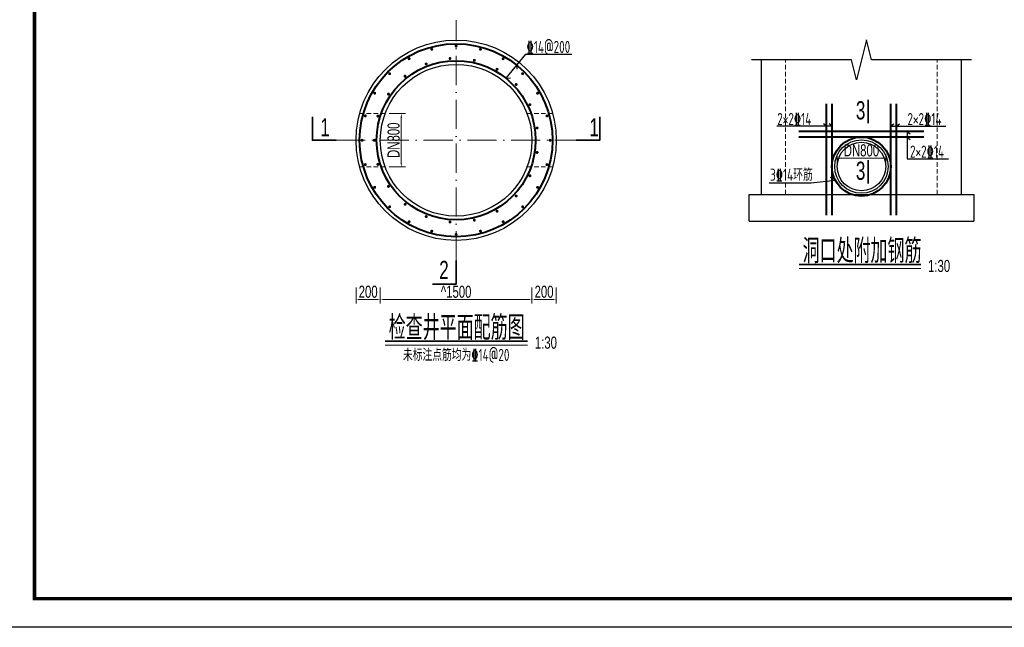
# Model space of a CAD drawing. Extents: x 515228 to 519464, y 3773519 to 3775499.
# Tile 10 of 14: x 518075 to 518886, y 3773519 to 3774019. Entities that reach past the tile are written whole.
import ezdxf
from ezdxf.enums import TextEntityAlignment as Align

# ---------------------------------------------------------------- set-up
doc = ezdxf.new("R2010")
doc.units = 0
doc.header["$PDMODE"] = 35
doc.header["$PDSIZE"] = 0.2
doc.linetypes.add('ACAD_ISO10W100', pattern=[18, 12, -3, 0, -3])
doc.linetypes.add('DASHED', pattern=[19.05, 12.7, -6.35])
doc.layers.get('0').update_dxf_attribs({"linetype": 'CONTINUOUS'})
doc.layers.get('Defpoints').update_dxf_attribs({"linetype": 'CONTINUOUS'})
for name, color, linetype, lineweight in [('1XSX', 255, 'CONTINUOUS', 20), ('2CSX', 1, 'CONTINUOUS', 35), ('文本标注与细实线', 7, 'CONTINUOUS', 13), ('粗实线', 1, 'CONTINUOUS', 40), ('虚线层', 2, 'DASHED', 9), ('钢筋', 1, 'CONTINUOUS', 40)]:
    doc.layers.add(name, color=color, linetype=linetype, lineweight=lineweight)
doc.styles.add('hz-e', font='hztxt_e.shx', dxfattribs={"width": 0.7, "bigfont": 'hztxt.shx'})
doc.styles.add('HZTXT', font='hztxt_e.shx', dxfattribs={"width": 0.7, "height": 0.7, "bigfont": 'hztxt.shx'})
doc.styles.add('三级钢', font='tssdeng.shx', dxfattribs={"width": 0.75, "bigfont": 'hztxt.shx'})
doc.dimstyles.new('1：100', dxfattribs={"dimtxt": 30, "dimasz": 10, "dimexe": 5, "dimexo": 10, "dimgap": 4, "dimtad": 1, "dimdec": 1, "dimdsep": 46, "dimtxsty": 'HZTXT', "dimblk": 'OBLIQUE', "dimcen": 15, "dimclrd": 3, "dimclre": 3, "dimclrt": 256, "dimadec": 0, "dimazin": 0, "dimtfac": 1, "dimtdec": 1, "dimtmove": 0, "dimatfit": 3, "dimldrblk": 'OBLIQUE', "dimfxl": 0, "dimlwd": -1, "dimlwe": 0, "dimarcsym": 0})

# ---------------------------------------------------------------- blocks, each defined once
blk = doc.blocks.new('*D183')
at = {"layer": 'Defpoints', "color": 0}
for p in [(518351.81, 3773919.75), (518371.81, 3773919.75), (518371.81, 3773788.6)]:
    blk.add_point(p, dxfattribs=at)
at = {"layer": '文本标注与细实线', "color": 3, "lineweight": 0}
for p, q in [((518351.81, 3773798.6), (518351.81, 3773785.27)), ((518371.81, 3773798.6), (518371.81, 3773785.27))]:
    blk.add_line(p, q, dxfattribs=at)
at = {"layer": '文本标注与细实线', "color": 3}
blk.add_line((518355.14, 3773788.6), (518368.48, 3773788.6), dxfattribs=at)
for points in [[(518355.14, 3773789.16), (518355.14, 3773788.05), (518351.81, 3773788.6)], [(518368.48, 3773789.16), (518368.48, 3773788.05), (518371.81, 3773788.6)]]:
    blk.add_solid(points, dxfattribs=at)
at = {"layer": '文本标注与细实线', "insert": (518361.81, 3773794.94), "char_height": 10, "attachment_point": 5, "style": 'hz-e'}
blk.add_mtext('200', dxfattribs=at)
blk = doc.blocks.new('_Oblique')
at = {"color": 0, "linetype": 'ByBlock', "lineweight": -2}
blk.add_line((-0.5, -0.5), (0.5, 0.5), dxfattribs=at)
blk = doc.blocks.new('*D184')
at = {"layer": 'Defpoints', "color": 0}
for p in [(518371.81, 3773919.75), (518496.81, 3773919.75), (518496.81, 3773788.6)]:
    blk.add_point(p, dxfattribs=at)
at = {"layer": '文本标注与细实线', "color": 3, "lineweight": 0}
for p, q in [((518371.81, 3773798.6), (518371.81, 3773785.27)), ((518496.81, 3773798.6), (518496.81, 3773785.27))]:
    blk.add_line(p, q, dxfattribs=at)
at = {"layer": '文本标注与细实线', "color": 3}
blk.add_line((518375.14, 3773788.6), (518493.48, 3773788.6), dxfattribs=at)
for points in [[(518375.14, 3773789.16), (518375.14, 3773788.05), (518371.81, 3773788.6)], [(518493.48, 3773789.16), (518493.48, 3773788.05), (518496.81, 3773788.6)]]:
    blk.add_solid(points, dxfattribs=at)
at = {"layer": '文本标注与细实线', "insert": (518434.31, 3773794.94), "char_height": 10, "attachment_point": 5, "style": 'hz-e'}
blk.add_mtext('^ 1500', dxfattribs=at)
blk = doc.blocks.new('*D185')
at = {"layer": 'Defpoints', "color": 0}
for p in [(518496.81, 3773919.75), (518516.81, 3773919.75), (518516.81, 3773788.6)]:
    blk.add_point(p, dxfattribs=at)
at = {"layer": '文本标注与细实线', "color": 3, "lineweight": 0}
for p, q in [((518496.81, 3773798.6), (518496.81, 3773785.27)), ((518516.81, 3773798.6), (518516.81, 3773785.27))]:
    blk.add_line(p, q, dxfattribs=at)
at = {"layer": '文本标注与细实线', "color": 3}
blk.add_line((518500.14, 3773788.6), (518513.48, 3773788.6), dxfattribs=at)
for points in [[(518500.14, 3773789.16), (518500.14, 3773788.05), (518496.81, 3773788.6)], [(518513.48, 3773789.16), (518513.48, 3773788.05), (518516.81, 3773788.6)]]:
    blk.add_solid(points, dxfattribs=at)
at = {"layer": '文本标注与细实线', "insert": (518506.81, 3773794.94), "char_height": 10, "attachment_point": 5, "style": 'hz-e'}
blk.add_mtext('200', dxfattribs=at)
blk = doc.blocks.new('*D186')
at = {"layer": 'Defpoints', "color": 0}
for p in [(518375.81, 3773941.75), (518375.81, 3773897.75), (518389.12, 3773897.75)]:
    blk.add_point(p, dxfattribs=at)
at = {"layer": '文本标注与细实线', "color": 3, "lineweight": 0}
for p, q in [((518379.14, 3773941.75), (518392.45, 3773941.75)), ((518379.14, 3773897.75), (518392.45, 3773897.75))]:
    blk.add_line(p, q, dxfattribs=at)
at = {"layer": '文本标注与细实线', "color": 3}
blk.add_line((518389.12, 3773938.42), (518389.12, 3773901.09), dxfattribs=at)
for points in [[(518388.56, 3773938.42), (518389.67, 3773938.42), (518389.12, 3773941.75)], [(518388.56, 3773901.09), (518389.67, 3773901.09), (518389.12, 3773897.75)]]:
    blk.add_solid(points, dxfattribs=at)
at = {"layer": '文本标注与细实线', "insert": (518382.79, 3773919.75), "char_height": 10, "attachment_point": 5, "rotation": 90, "style": 'hz-e'}
blk.add_mtext('DN800', dxfattribs=at)
blk = doc.blocks.new('*D187')
at = {"layer": 'Defpoints', "color": 0}
for p in [(518748.39, 3773905.04), (518748.39, 3773898.12), (518788.39, 3773898.12)]:
    blk.add_point(p, dxfattribs=at)
at = {"layer": '文本标注与细实线', "color": 3, "lineweight": 0}
for p, q in [((518748.39, 3773901.45), (518748.39, 3773908.37)), ((518788.39, 3773901.45), (518788.39, 3773908.37))]:
    blk.add_line(p, q, dxfattribs=at)
at = {"layer": '文本标注与细实线', "color": 3}
blk.add_line((518785.06, 3773905.04), (518751.73, 3773905.04), dxfattribs=at)
for points in [[(518751.73, 3773905.59), (518751.73, 3773904.48), (518748.39, 3773905.04)], [(518785.06, 3773905.59), (518785.06, 3773904.48), (518788.39, 3773905.04)]]:
    blk.add_solid(points, dxfattribs=at)
at = {"layer": '文本标注与细实线', "insert": (518768.39, 3773911.37), "char_height": 10, "attachment_point": 5, "style": 'hz-e'}
blk.add_mtext('DN800', dxfattribs=at)

msp = doc.modelspace()

# ---------------------------------------------------------------- linework, layer by layer
for p, q in [((518491.509, 3773990.773), (518475.395, 3773970.765)), ((518491.509, 3773990.773), (518529.738, 3773990.773)), ((518484.176, 3773981.668), (518484.319, 3773978.383)), ((518475.395, 3773970.765), (518479.249, 3773971.053)), ((518744.161, 3773931.337), (518698.756, 3773931.337)), ((518739.598, 3773931.337), (518737.09, 3773933.3)), ((518744.161, 3773931.337), (518741.653, 3773933.3)), ((518792.626, 3773931.337), (518795.134, 3773933.3)), ((518792.626, 3773931.337), (518838.032, 3773931.337)), ((518797.19, 3773931.337), (518799.698, 3773933.3)), ((518805.995, 3773926.962), (518805.995, 3773904.518)), ((518805.995, 3773926.962), (518808.503, 3773925)), ((518805.995, 3773922.399), (518808.503, 3773920.436)), ((518805.995, 3773904.518), (518840.176, 3773904.518)), ((518675.894, 3773875.117), (518860.894, 3773875.117)), ((518675.894, 3773853.117), (518860.894, 3773853.117))]:
    msp.add_line(p, q)
at = {"linetype": 'Continuous'}
for p, q in [((518685.894, 3773875.117), (518685.894, 3773986.003)), ((518850.894, 3773875.117), (518850.894, 3773986.003)), ((518726.898, 3773884.735), (518746.906, 3773886.808)), ((518746.906, 3773886.808), (518742.945, 3773889.144)), ((518692.246, 3773884.735), (518726.898, 3773884.735)), ((518675.894, 3773853.117), (518675.894, 3773875.117)), ((518860.894, 3773875.117), (518860.894, 3773853.117))]:
    msp.add_line(p, q, dxfattribs=at)
msp.add_lwpolyline([(519427.89, 3773518.674), (518027.89, 3773518.674), (518027.89, 3774508.674), (519427.89, 3774508.674)], close=True)
at = {"const_width": 2.828}
msp.add_lwpolyline([(518086.813, 3774485.004), (519404.321, 3774485.004), (519404.321, 3773542.243), (518086.813, 3773542.243), (518086.813, 3774485.004)], dxfattribs=at)
at = {"linetype": 'Continuous'}
msp.add_lwpolyline([(518859.144, 3773986.003), (518776.644, 3773986.003), (518772.519, 3774002.503), (518764.269, 3773969.503), (518760.144, 3773986.003), (518677.644, 3773986.003)], dxfattribs=at)
for centre, radius in [((518434.309, 3773919.753), 82.5), ((518434.309, 3773919.753), 62.5), ((518768.394, 3773898.117), 22), ((518768.394, 3773898.117), 20)]:
    msp.add_circle(centre, radius)
at = {"layer": '1XSX'}
for p, q in [((518716.999, 3773814.275), (518817.321, 3773814.275)), ((518375.839, 3773751.127), (518493.262, 3773751.127))]:
    msp.add_line(p, q, dxfattribs=at)
at = {"layer": '2CSX'}
for p, q in [((518773.919, 3773933.753), (518773.919, 3773953.145)), ((518773.919, 3773884.033), (518773.919, 3773903.426)), ((518716.999, 3773817.315), (518817.321, 3773817.315)), ((518375.839, 3773754.167), (518493.262, 3773754.167))]:
    msp.add_line(p, q, dxfattribs=at)
for points in [[(518315.917, 3773939.145), (518315.917, 3773919.753), (518335.309, 3773919.753)], [(518552.702, 3773939.145), (518552.702, 3773919.753), (518533.309, 3773919.753)], [(518414.917, 3773801.361), (518434.309, 3773801.361), (518434.309, 3773820.753)]]:
    msp.add_lwpolyline(points, dxfattribs=at)
at = {"layer": '2CSX', "const_width": 0.243}
for points in [[(518716.999, 3773817.315), (518817.321, 3773817.315)], [(518375.839, 3773754.167), (518493.262, 3773754.167)]]:
    msp.add_lwpolyline(points, dxfattribs=at)
at = {"layer": '文本标注与细实线', "const_width": 1.2}
for points in [[(518413.671, 3773994.457, 1), (518414.83, 3773994.767, 1)], [(518433.709, 3773997.253, 1), (518434.909, 3773997.253, 1)], [(518453.788, 3773994.767, 1), (518454.947, 3773994.457, 1)], [(518395.04, 3773986.57, 1), (518396.079, 3773987.17, 1)], [(518409.09, 3773982.368, 1), (518410.207, 3773982.806, 1)], [(518428.667, 3773987.019, 1), (518429.863, 3773987.109, 1)], [(518448.745, 3773985.694, 1), (518449.914, 3773985.427, 1)], [(518472.54, 3773987.17, 1), (518473.579, 3773986.57, 1)], [(518379.084, 3773974.129, 1), (518379.933, 3773974.978, 1)], [(518467.54, 3773978.51, 1), (518468.579, 3773977.91, 1)], [(518488.686, 3773974.978, 1), (518489.534, 3773974.129, 1)], [(518391.755, 3773972.152, 1), (518392.693, 3773972.901, 1)], [(518366.892, 3773957.983, 1), (518367.492, 3773959.023, 1)], [(518378.2, 3773957.281, 1), (518378.876, 3773958.273, 1)], [(518483.382, 3773966.104, 1), (518484.198, 3773965.225, 1)], [(518501.126, 3773959.023, 1), (518501.726, 3773957.983, 1)], [(518494.864, 3773949.581, 1), (518495.385, 3773948.499, 1)], [(518359.295, 3773939.232, 1), (518359.605, 3773940.391, 1)], [(518369.631, 3773939.076, 1), (518369.985, 3773940.222, 1)], [(518509.013, 3773940.391, 1), (518509.324, 3773939.232, 1)], [(518500.966, 3773930.407, 1), (518501.145, 3773929.22, 1)], [(518356.809, 3773919.153, 1), (518356.809, 3773920.353, 1)], [(518366.809, 3773919.153, 1), (518366.809, 3773920.353, 1)], [(518511.809, 3773920.353, 1), (518511.809, 3773919.153, 1)], [(518501.145, 3773910.286, 1), (518500.966, 3773909.099, 1)], [(518359.605, 3773899.115, 1), (518359.295, 3773900.274, 1)], [(518369.985, 3773899.284, 1), (518369.631, 3773900.43, 1)], [(518509.324, 3773900.274, 1), (518509.013, 3773899.115, 1)], [(518495.385, 3773891.006, 1), (518494.864, 3773889.925, 1)], [(518367.492, 3773880.483, 1), (518366.892, 3773881.523, 1)], [(518378.876, 3773881.233, 1), (518378.2, 3773882.225, 1)], [(518501.726, 3773881.523, 1), (518501.126, 3773880.483, 1)], [(518484.198, 3773874.281, 1), (518483.382, 3773873.401, 1)], [(518379.933, 3773864.528, 1), (518379.084, 3773865.376, 1)], [(518392.693, 3773866.605, 1), (518391.755, 3773867.353, 1)], [(518468.579, 3773861.596, 1), (518467.54, 3773860.996, 1)], [(518489.534, 3773865.376, 1), (518488.686, 3773864.528, 1)], [(518396.079, 3773852.336, 1), (518395.04, 3773852.936, 1)], [(518410.207, 3773856.7, 1), (518409.09, 3773857.138, 1)], [(518429.863, 3773852.397, 1), (518428.667, 3773852.486, 1)], [(518449.914, 3773854.079, 1), (518448.745, 3773853.812, 1)], [(518473.579, 3773852.936, 1), (518472.54, 3773852.336, 1)], [(518414.83, 3773844.738, 1), (518413.671, 3773845.049, 1)], [(518454.947, 3773845.049, 1), (518453.788, 3773844.738, 1)], [(518434.909, 3773842.253, 1), (518433.709, 3773842.253, 1)]]:
    msp.add_lwpolyline(points, format="xyb", close=True, dxfattribs=at)
at = {"layer": '粗实线', "color": 6, "linetype": 'ACAD_ISO10W100', "lineweight": 13, "ltscale": 2}
for p, q in [((518434.309, 3773820.753), (518434.309, 3774018.753)), ((518335.309, 3773919.753), (518533.309, 3773919.753))]:
    msp.add_line(p, q, dxfattribs=at)
at = {"layer": '虚线层', "ltscale": 0.3}
for p, q in [((518705.894, 3773875.117), (518705.894, 3773986.003)), ((518830.894, 3773875.117), (518830.894, 3773986.003)), ((518354.797, 3773941.753), (518375.809, 3773941.753)), ((518513.822, 3773941.753), (518492.809, 3773941.753)), ((518354.797, 3773897.753), (518375.809, 3773897.753)), ((518513.822, 3773897.753), (518492.809, 3773897.753))]:
    msp.add_line(p, q, dxfattribs=at)
at = {"layer": '钢筋'}
for p, q in [((518739.598, 3773858.117), (518739.598, 3773949.632)), ((518744.161, 3773858.117), (518744.161, 3773949.632)), ((518792.626, 3773858.117), (518792.626, 3773949.632)), ((518797.19, 3773858.117), (518797.19, 3773949.632)), ((518819.881, 3773926.962), (518716.906, 3773926.962)), ((518819.881, 3773922.399), (518716.906, 3773922.399))]:
    msp.add_line(p, q, dxfattribs=at)
for centre, radius in [((518434.309, 3773919.753), 79.5), ((518434.309, 3773919.753), 65.5), ((518768.394, 3773898.117), 24.282)]:
    msp.add_circle(centre, radius, dxfattribs=at)

# ---------------------------------------------------------------- texts
at = {"style": '三级钢', "width": 0.7}
for s, p in [('\x8414@200', (518492.363, 3773991.598)), ('2×2\x8414', (518698.981, 3773932.228)), ('2×2\x8414', (518806.307, 3773932.228)), ('2×2\x8414', (518808.406, 3773905.408)), ('3\x8414环筋', (518693.095, 3773886.344))]:
    msp.add_text(s, height=10, dxfattribs=at).set_placement(p)
msp.add_text('未标注点筋均为\x8414@20', height=10, dxfattribs=at).set_placement((518434.372, 3773737.993), align=Align.CENTER)
at = {"layer": '1XSX', "style": 'hz-e', "width": 0.7}
for s, height, p in [('3', 15, (518763.803, 3773936.864)), ('1', 15, (518322.353, 3773922.864)), ('1', 15, (518544.246, 3773922.864)), ('3', 15, (518763.803, 3773887.144)), ('洞口处附加钢筋', 20, (518719.906, 3773818.526)), ('1:30', 10, (518823.269, 3773811.246)), ('2', 15, (518420.373, 3773805.484)), ('检查井平面配筋图', 20, (518378.747, 3773755.377)), ('1:30', 10, (518499.209, 3773748.098))]:
    msp.add_text(s, height=height, dxfattribs=at).set_placement(p)

# ---------------------------------------------------------------- dimensions: what is measured, and where the dimension line sits
at = {"layer": '文本标注与细实线'}
dim = msp.add_linear_dim(base=(518389.119, 3773897.753), p1=(518375.809, 3773941.753), p2=(518375.809, 3773897.753), angle=90, text='DN800', dimstyle='1：100', override={"dimscale": 0.333333, "dimexe": 10, "dimlfac": 10, "dimtxsty": 'hz-e', "dimsah": 1, "dimtix": 1, "dimfxl": 30}, dxfattribs=at)
dim.commit()
dim.dimension.update_dxf_attribs({"geometry": '*D186', "text_midpoint": (518382.786, 3773919.753)})
for base, p1, p2, picture, middle in [((518371.809, 3773788.603), (518351.809, 3773919.753), (518371.809, 3773919.753), '*D183', (518361.809, 3773794.936)), ((518516.809, 3773788.603), (518496.809, 3773919.753), (518516.809, 3773919.753), '*D185', (518506.809, 3773794.936))]:
    dim = msp.add_linear_dim(base=base, p1=p1, p2=p2, dimstyle='1：100', override={"dimscale": 0.333333, "dimexe": 10, "dimlfac": 10, "dimtxsty": 'hz-e', "dimsah": 1, "dimtix": 1, "dimfxl": 30}, dxfattribs=at)
    dim.commit()
    dim.dimension.update_dxf_attribs({"geometry": picture, "text_midpoint": middle})
for base, p1, p2, text, picture, middle in [((518496.809, 3773788.603), (518371.809, 3773919.753), (518496.809, 3773919.753), '^ 1500', '*D184', (518434.309, 3773794.936)), ((518748.394, 3773905.037), (518788.394, 3773898.117), (518748.394, 3773898.117), 'DN800', '*D187', (518768.394, 3773911.37))]:
    dim = msp.add_linear_dim(base=base, p1=p1, p2=p2, text=text, dimstyle='1：100', override={"dimscale": 0.333333, "dimexe": 10, "dimlfac": 10, "dimtxsty": 'hz-e', "dimsah": 1, "dimtix": 1, "dimfxl": 30}, dxfattribs=at)
    dim.commit()
    dim.dimension.update_dxf_attribs({"geometry": picture, "text_midpoint": middle})

doc.saveas('drawing.dxf')
